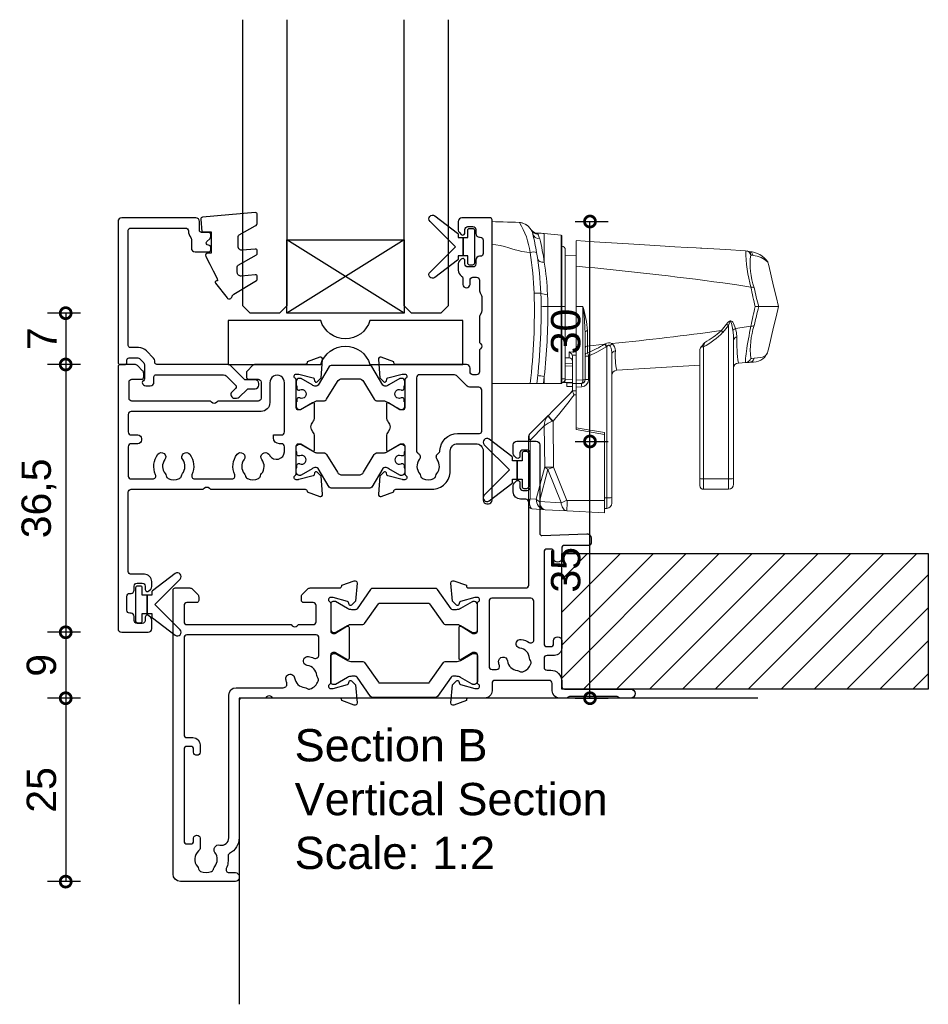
# Model space of a CAD drawing. Header units: millimetres. Extents: x 80 to 17288, y -2623 to 7492.
# Tile 109 of 125: x 15735 to 15859, y 1886 to 2020. Entities that reach past the tile are written whole.
import ezdxf

# ---------------------------------------------------------------- set-up
doc = ezdxf.new("R2010")
doc.units = ezdxf.units.MM
for name, color, linetype in [('Extrusion', 2, 'Continuous'), ('Glass', 140, 'Continuous'), ('Gray', 8, 'Continuous'), ('Gussets', 1, 'Continuous'), ('polyamide', 6, 'Continuous')]:
    doc.layers.add(name, color=color, linetype=linetype)
doc.layers.add('UNO-Dark Grey', color=7, linetype='Continuous', lineweight=13, true_color=0x44474e)
doc.styles.add('UNO Text', font='arial.ttf')
doc.dimstyles.new('UNO', dxfattribs={"dimtxt": 2, "dimasz": 1.5, "dimexe": 1.25, "dimexo": 0.625, "dimtad": 1, "dimdec": 1, "dimzin": 9, "dimtxsty": 'UNO Text', "dimblk": 'DOTSMALL', "dimcen": 2.5, "dimadec": 0, "dimazin": 0, "dimtfac": 1, "dimtdec": 1, "dimtmove": 0, "dimatfit": 3, "dimfxl": 1, "dimfxlon": 1, "dimarcsym": 0})

# ---------------------------------------------------------------- blocks, each defined once
blk = doc.blocks.new('_DotSmall')
at = {"color": 0, "linetype": 'ByBlock', "const_width": 0.5}
blk.add_lwpolyline([(-0.0625, 0, 1), (0.0625, 0, 1)], format="xyb", close=True, dxfattribs=at)
blk = doc.blocks.new('*D319')
at = {"color": 0, "lineweight": -2, "transparency": 16777216}
for p, q in [((15743.21, 1936.32), (15738.71, 1936.32)), ((15741.21, 1936.32), (15741.21, 1927.33)), ((15743.21, 1927.33), (15738.71, 1927.33))]:
    blk.add_line(p, q, dxfattribs=at)
at = {"layer": 'Defpoints', "color": 0, "transparency": 16777216}
for p in [(15751.85, 1936.32), (15741.21, 1927.33), (15800.64, 1927.33)]:
    blk.add_point(p, dxfattribs=at)
at = {"color": 0, "lineweight": -2, "transparency": 16777216, "xscale": 3, "yscale": 3, "zscale": 3}
for p, rotation in [((15741.21, 1936.32), 90), ((15741.21, 1927.33), 270)]:
    blk.add_blockref('_DotSmall', p, dxfattribs=dict(at, rotation=rotation))
at = {"color": 0, "transparency": 16777216, "insert": (15737.92, 1931.82), "char_height": 4, "attachment_point": 5, "rotation": 90, "style": 'UNO Text'}
blk.add_mtext('9', dxfattribs=at)
blk = doc.blocks.new('*D320')
at = {"color": 0, "lineweight": -2, "transparency": 16777216}
for p, q in [((15743.21, 1927.33), (15738.71, 1927.33)), ((15741.21, 1927.33), (15741.21, 1902.33)), ((15743.21, 1902.33), (15738.71, 1902.33))]:
    blk.add_line(p, q, dxfattribs=at)
at = {"layer": 'Defpoints', "color": 0, "transparency": 16777216}
for p in [(15800.64, 1927.33), (15741.21, 1902.33), (15760.02, 1902.33)]:
    blk.add_point(p, dxfattribs=at)
at = {"color": 0, "lineweight": -2, "transparency": 16777216, "xscale": 3, "yscale": 3, "zscale": 3}
for p, rotation in [((15741.21, 1927.33), 90), ((15741.21, 1902.33), 270)]:
    blk.add_blockref('_DotSmall', p, dxfattribs=dict(at, rotation=rotation))
at = {"color": 0, "transparency": 16777216, "insert": (15737.92, 1914.83), "char_height": 4, "attachment_point": 5, "rotation": 90, "style": 'UNO Text'}
blk.add_mtext('25', dxfattribs=at)
blk = doc.blocks.new('*D322')
at = {"color": 0, "lineweight": -2, "transparency": 16777216}
for p, q in [((15810.71, 1962.33), (15815.21, 1962.33)), ((15812.71, 1927.33), (15812.71, 1962.33)), ((15810.71, 1927.33), (15815.21, 1927.33))]:
    blk.add_line(p, q, dxfattribs=at)
at = {"layer": 'Defpoints', "color": 0, "transparency": 16777216}
for p in [(15791.1, 1962.33), (15812.71, 1962.33), (15801.06, 1927.33)]:
    blk.add_point(p, dxfattribs=at)
at = {"color": 0, "lineweight": -2, "transparency": 16777216, "xscale": 3, "yscale": 3, "zscale": 3}
for p, rotation in [((15812.71, 1962.33), 90), ((15812.71, 1927.33), 270)]:
    blk.add_blockref('_DotSmall', p, dxfattribs=dict(at, rotation=rotation))
at = {"color": 0, "transparency": 16777216, "insert": (15809.42, 1944.83), "char_height": 4, "attachment_point": 5, "rotation": 90, "style": 'UNO Text'}
blk.add_mtext('35', dxfattribs=at)
blk = doc.blocks.new('*D323')
at = {"color": 0, "lineweight": -2, "transparency": 16777216}
for p, q in [((15743.21, 1979.82), (15738.71, 1979.82)), ((15741.21, 1979.82), (15741.21, 1972.82)), ((15743.21, 1972.82), (15738.71, 1972.82))]:
    blk.add_line(p, q, dxfattribs=at)
at = {"layer": 'Defpoints', "color": 0, "transparency": 16777216}
for p in [(15769.35, 1979.82), (15741.21, 1972.82), (15758.35, 1972.82)]:
    blk.add_point(p, dxfattribs=at)
at = {"color": 0, "lineweight": -2, "transparency": 16777216, "xscale": 3, "yscale": 3, "zscale": 3}
for p, rotation in [((15741.21, 1979.82), 90), ((15741.21, 1972.82), 270)]:
    blk.add_blockref('_DotSmall', p, dxfattribs=dict(at, rotation=rotation))
at = {"color": 0, "transparency": 16777216, "insert": (15737.96, 1976.32), "char_height": 4, "attachment_point": 5, "rotation": 90, "style": 'UNO Text'}
blk.add_mtext('7', dxfattribs=at)
blk = doc.blocks.new('*D324')
at = {"color": 0, "lineweight": -2, "transparency": 16777216}
for p, q in [((15743.21, 1972.82), (15738.71, 1972.82)), ((15741.21, 1972.82), (15741.21, 1936.32)), ((15743.21, 1936.32), (15738.71, 1936.32))]:
    blk.add_line(p, q, dxfattribs=at)
at = {"layer": 'Defpoints', "color": 0, "transparency": 16777216}
for p in [(15758.35, 1972.82), (15741.21, 1936.32), (15751.85, 1936.32)]:
    blk.add_point(p, dxfattribs=at)
at = {"color": 0, "lineweight": -2, "transparency": 16777216, "xscale": 3, "yscale": 3, "zscale": 3}
for p, rotation in [((15741.21, 1972.82), 90), ((15741.21, 1936.32), 270)]:
    blk.add_blockref('_DotSmall', p, dxfattribs=dict(at, rotation=rotation))
at = {"color": 0, "transparency": 16777216, "insert": (15737.56, 1954.57), "char_height": 4, "attachment_point": 5, "rotation": 90, "style": 'UNO Text'}
blk.add_mtext('36,5', dxfattribs=at)
blk = doc.blocks.new('*D325')
at = {"color": 0, "lineweight": -2, "transparency": 16777216}
for p, q in [((15810.71, 1992.31), (15815.21, 1992.31)), ((15812.71, 1962.33), (15812.71, 1992.31)), ((15810.71, 1962.33), (15815.21, 1962.33))]:
    blk.add_line(p, q, dxfattribs=at)
at = {"layer": 'Defpoints', "color": 0, "transparency": 16777216}
for p in [(15783.85, 1992.31), (15812.71, 1992.31), (15791.1, 1962.33)]:
    blk.add_point(p, dxfattribs=at)
at = {"color": 0, "lineweight": -2, "transparency": 16777216, "xscale": 3, "yscale": 3, "zscale": 3}
for p, rotation in [((15812.71, 1992.31), 90), ((15812.71, 1962.33), 270)]:
    blk.add_blockref('_DotSmall', p, dxfattribs=dict(at, rotation=rotation))
at = {"color": 0, "transparency": 16777216, "insert": (15809.42, 1977.32), "char_height": 4, "attachment_point": 5, "rotation": 90, "style": 'UNO Text'}
blk.add_mtext('30', dxfattribs=at)
blk = doc.blocks.new('A200')
at = {"linetype": 'Continuous'}
for p, q in [((0.01, 36.58), (0.01, 39.7)), ((5.37, 38.56), (5.36, 38.58)), ((5.37, 38.56), (5.36, 38.57)), ((5.39, 38.52), (5.37, 38.56)), ((5.43, 38.45), (5.39, 38.52)), ((5.39, 38.52), (5.48, 38.34)), ((5.57, 38.04), (5.48, 38.34)), ((6.28, 38.1), (6.21, 38.1)), ((6.21, 38.1), (6.24, 38.05)), ((6.24, 38.05), (6.28, 38)), ((6.28, 38), (6.28, 38.1)), ((9.43, 37.86), (7.15, 38.06)), ((7.15, 38.06), (7.15, 34.15)), ((9.43, 28.1), (9.43, 37.86)), ((9.56, 37.71), (9.56, 28.1)), ((0.01, 36.58), (0.01, 17.6)), ((11.51, 37.09), (11.51, 33.62)), ((10.01, 35.86), (10.01, 28.11)), ((11.51, 35.1), (10.01, 35.07)), ((28.62, 36.07), (28.61, 36.07)), ((34.82, 35.68), (34.75, 35.7)), ((35.36, 35.13), (35.3, 35.15)), ((11.51, 33.62), (11.51, 28.1)), ((0.01, 29.67), (0, 29.67)), ((9.43, 28.1), (7.62, 28.1)), ((9.43, 17.6), (9.43, 28.1)), ((9.43, 28.1), (9.56, 28.1)), ((9.56, 28.1), (9.56, 17.6)), ((10.01, 28.11), (10.01, 18.24)), ((12.41, 28.1), (11.51, 28.1)), ((11.51, 18.09), (11.51, 28.1)), ((12.41, 18.14), (12.41, 28.1)), ((36.38, 28.1), (36.38, 28.1)), ((32.26, 4.62), (32.26, 25.54)), ((12.71, 24.64), (12.71, 18.14)), ((33.23, 25.12), (35.33, 25.45)), ((13.05, 22.73), (15.37, 22.96)), ((15.37, 22.96), (15.45, 23.01)), ((32.96, 23.59), (32.96, 4.66)), ((10.52, 21.93), (11.51, 21.91)), ((10.52, 21.12), (10.52, 21.93)), ((15.67, 22.67), (15.59, 22.61)), ((15.67, 2.02), (15.67, 22.67)), ((16.36, 21.61), (16.36, 2.06)), ((28.36, 4.65), (28.36, 22.12)), ((28.86, 22.6), (28.86, 4.62)), ((37.59, 21.84), (37.59, 21.85)), ((10.01, 21.13), (10.52, 21.12)), ((10.01, 20.4), (11.01, 20.36)), ((11.01, 21.25), (11.01, 17.6)), ((13.2, 21.35), (13.2, 18.16)), ((34.63, 20.47), (33.62, 20.41)), ((35.09, 20.5), (34.63, 20.47)), ((35.31, 20.52), (35.09, 20.5)), ((11.01, 19.98), (10.01, 20.01)), ((28.36, 20.1), (17.02, 19.43)), ((5.23, 17.6), (0.01, 17.6)), ((6.11, 17.6), (5.23, 17.6)), ((7.04, 17.6), (6.11, 17.6)), ((7.15, 18.59), (7.04, 17.6)), ((7.15, 17.6), (7.04, 17.6)), ((7.15, 18.59), (7.15, 17.6)), ((9.43, 17.6), (7.15, 17.6)), ((9.56, 17.6), (9.43, 17.6)), ((10.01, 18.24), (9.56, 18.24)), ((9.56, 17.74), (9.57, 17.74)), ((11.01, 17.77), (9.57, 17.74)), ((10.01, 18.24), (10.01, 18.14)), ((10.01, 18.14), (11.01, 18.16)), ((10.21, 17.72), (10.21, 17.75)), ((10.21, 17.72), (10.21, 17.22)), ((11.01, 17.71), (10.21, 17.72)), ((11.01, 17.01), (11.01, 17.6)), ((11.01, 17.6), (11.51, 17.6)), ((11.51, 18.09), (12.41, 18.14)), ((11.51, 17.6), (11.51, 18.09)), ((12.24, 17.64), (11.51, 17.6)), ((11.51, 17.13), (11.51, 17.6)), ((12.41, 18.14), (12.71, 18.14)), ((12.71, 18.75), (12.71, 18.75)), ((10.21, 17.22), (11.01, 17.21)), ((11.01, 16.6), (11.01, 17.01)), ((11.01, 16.6), (11.01, 16.6)), ((11.01, 16.6), (11.51, 16.6)), ((12.26, 17.16), (11.51, 17.13)), ((11.51, 17.13), (11.51, 16.07)), ((11.51, 16.6), (11.51, 16.07)), ((11.51, 16.07), (11.2, 16.07)), ((11.51, 11.33), (11.51, 16.07)), ((5.16, 10.75), (7.67, 13.26)), ((7.67, 13.26), (7.7, 13.28)), ((8.35, 12.51), (8.29, 12.48)), ((8.35, 12.51), (8.41, 6.21)), ((7.14, 11.84), (5.21, 9.91)), ((7.2, 6.25), (7.14, 11.84)), ((11.51, 11.6), (15.36, 10.92)), ((11.51, 11.33), (15.36, 10.65)), ((15.36, 10.92), (15.36, 10.65)), ((5.01, 10.27), (5.01, 10.39)), ((5.01, 1.44), (5.01, 10.27)), ((5.21, 9.91), (5.21, 1.9)), ((15.36, 1.67), (15.36, 10.65)), ((6.05, 1.86), (7.2, 6.25)), ((7.64, 5.91), (6.49, 1.52)), ((9.46, 1.39), (7.64, 5.91)), ((8.41, 6.21), (10.24, 1.69)), ((28.36, 3.7), (28.36, 4.65)), ((28.86, 4.62), (32.26, 4.62)), ((28.86, 4.62), (28.86, 3.2)), ((32.26, 3.2), (32.26, 4.62)), ((32.96, 4.66), (32.96, 3.9)), ((32.26, 3.2), (28.86, 3.2)), ((5.01, 1.02), (5.01, 1.44)), ((5.21, 1.9), (6.05, 1.86)), ((6.49, 1.52), (9.43, 1.37)), ((15.36, 1.67), (10.24, 1.69)), ((15.67, 2.02), (15.36, 2.02)), ((15.36, 0), (15.36, 1.67)), ((16.36, 2.06), (16.36, 1.3)), ((7.27, 0.42), (5.49, 0.52)), ((10.21, 0.27), (7.27, 0.42)), ((15.36, 0), (10.21, 0.27)), ((15.66, 0.6), (15.36, 0.6))]:
    blk.add_line(p, q, dxfattribs=at)
at = {"linetype": 'Continuous', "flags": 128}
for points in [[(0.01, 39.7), (0.5, 39.68), (1.04, 39.66), (1.56, 39.65), (2.11, 39.63), (2.63, 39.61), (3.2, 39.59), (3.7, 39.57)], [(3.76, 39.55), (3.76, 39.55), (3.7, 39.57)], [(5.21, 35.48), (4.78, 35.51), (4.43, 35.56), (4.06, 35.63), (3.63, 35.73), (3.16, 35.86), (2.72, 35.99), (2.31, 36.12), (1.74, 36.28), (1.13, 36.43), (0.55, 36.53), (0.01, 36.58)], [(26.65, 36.17), (24.97, 36.27), (22.93, 36.39), (20.81, 36.52), (18.61, 36.66), (16.33, 36.8), (13.96, 36.95), (11.51, 37.1)], [(28.64, 36.06), (28.43, 36.08), (27.84, 36.11), (26.63, 36.18)], [(28.62, 36.07), (28.63, 36.07), (28.64, 36.06)], [(34.61, 35.72), (31.9, 35.88), (28.62, 36.07)], [(35.1, 35.61), (34.91, 35.66), (34.82, 35.68)], [(35.64, 35.06), (35.5, 35.1), (35.36, 35.13)], [(7.15, 34.15), (6.98, 34.16), (6.82, 34.18), (6.67, 34.21), (6.53, 34.27), (6.42, 34.34), (6.34, 34.42), (6.28, 34.51), (6.25, 34.61)], [(39.09, 28.1), (38.75, 29.5), (38.42, 30.9), (38.08, 32.29), (37.75, 33.69), (37.63, 34.17)], [(35.32, 30.74), (33.42, 31.05), (31.51, 31.33)], [(7.58, 29.78), (7.61, 28.95), (7.62, 28.1)], [(39.09, 28.1), (39.08, 28.1), (39.03, 28.1), (38.92, 28.1), (38.73, 28.1), (38.52, 28.1), (38.24, 28.1), (37.9, 28.1), (37.48, 28.1), (36.97, 28.1), (36.38, 28.1)], [(37.59, 21.85), (37.75, 22.5), (38.08, 23.9), (38.42, 25.3), (38.75, 26.7), (39.09, 28.1)], [(31.26, 24.82), (31.65, 25.24), (32, 25.7)], [(32.26, 25.54), (31.91, 25.05), (31.51, 24.59)], [(32, 25.7), (32.12, 25.87), (32.26, 26.02), (32.39, 26.13), (32.49, 26.17), (32.58, 26.17), (32.67, 26.14), (32.76, 26.07), (32.84, 25.98), (32.96, 25.79), (33.06, 25.58), (33.23, 25.12)], [(32.88, 24.88), (32.79, 25.4), (32.68, 25.83), (32.65, 25.92), (32.6, 26.01), (32.57, 26.03), (32.56, 26.04), (32.53, 26.04), (32.51, 26.04), (32.49, 26.03), (32.46, 26), (32.39, 25.88), (32.31, 25.68), (32.26, 25.54)], [(13.03, 24.81), (12.96, 24.8), (12.9, 24.78), (12.85, 24.76), (12.8, 24.74), (12.76, 24.72), (12.73, 24.69), (12.72, 24.67), (12.71, 24.64)], [(32.96, 23.59), (32.94, 24.23), (32.88, 24.88)], [(33.23, 25.12), (33.37, 24.53), (33.42, 23.95)], [(34.63, 20.47), (34.63, 20.47), (34.6, 20.49), (34.58, 20.56), (34.58, 20.68), (34.58, 20.86), (34.6, 21.07), (34.62, 21.34), (34.66, 21.66), (34.71, 22.03), (34.77, 22.4), (34.83, 22.81), (34.91, 23.25), (34.99, 23.73), (35.07, 24.14), (35.15, 24.56), (35.24, 25), (35.33, 25.45)], [(16.13, 22.71), (16.04, 22.81), (15.98, 22.84), (15.92, 22.84), (15.85, 22.82), (15.8, 22.8), (15.69, 22.68), (15.67, 22.67)], [(28.55, 22.61), (28.71, 22.82), (28.88, 23.03), (29.02, 23.2), (29.03, 23.2)], [(29.03, 23.2), (28.96, 22.96), (28.86, 22.6)], [(11.51, 21.47), (11.26, 21.47), (11.01, 21.48), (10.97, 21.48)], [(10.97, 21.48), (11.01, 21.28), (11.01, 21.25)], [(13.05, 22.73), (13.06, 21.97), (13.06, 21.81)], [(15.59, 22.61), (14.42, 21.94), (13.2, 21.35)], [(35.77, 21.07), (36.23, 21.11), (36.59, 21.17), (36.89, 21.23), (37.11, 21.32), (37.29, 21.41), (37.41, 21.51), (37.5, 21.63), (37.56, 21.75), (37.59, 21.84)], [(35.31, 21.04), (35.44, 21.05), (35.77, 21.07)], [(12.24, 17.64), (12.28, 17.65), (12.31, 17.68), (12.34, 17.73), (12.37, 17.79), (12.39, 17.86), (12.4, 17.95), (12.41, 18.04), (12.41, 18.14)], [(7.7, 13.28), (8.32, 13.9), (8.93, 14.52), (9.55, 15.14), (10.04, 15.62), (10.52, 16.11), (11.01, 16.6)], [(6.49, 1.52), (6.53, 1.32), (6.58, 1.13), (6.65, 0.96), (6.73, 0.81), (6.82, 0.68), (6.92, 0.57), (7.03, 0.5), (7.15, 0.45), (7.27, 0.42)], [(9.43, 1.37), (9.44, 1.37), (9.45, 1.37), (9.45, 1.37), (9.46, 1.37), (9.46, 1.37), (9.46, 1.38), (9.47, 1.38), (9.46, 1.39), (9.46, 1.39)], [(9.43, 1.37), (9.47, 1.17), (9.52, 0.98), (9.58, 0.81), (9.66, 0.66), (9.76, 0.53), (9.86, 0.42), (9.97, 0.34), (10.09, 0.29), (10.21, 0.27)], [(5.14, 1.17), (5.17, 1.03), (5.21, 0.9), (5.25, 0.79), (5.29, 0.7), (5.34, 0.62), (5.38, 0.57), (5.43, 0.53), (5.49, 0.52)]]:
    blk.add_lwpolyline(points, dxfattribs=at)
at = {"linetype": 'Continuous'}
for centre, radius, start, end in [((3.63, 37.57), 2, 38.4876, 88), ((3.62, 37.52), 2.03, 23.6136, 86.1887), ((-4.96, 34.14), 10.26, 7.5247, 31.808), ((6.21, 39.09), 0.99, 211.0642, 270.4468), ((6.24, 39.04), 0.993, 209.5189, 270.3998), ((6.26, 38.98), 0.985, 208.2785, 270.8326), ((-33.31, 28.65), 40, 9.8044, 13.5799), ((6.48, 38.29), 0.939, 195.3065, 272.5366), ((6.28, 28.1), 10, 85, 90), ((3.87, 36.71), 2.72, 13.5712, 28.1272), ((9.41, 37.71), 0.15, 0, 85), ((-29.7, 28.6), 37.27, 8.5691, 13.5803), ((9.51, 35.86), 0.5, 0, 84.2608), ((5.63, 34.19), 1.36, 69.483, 107.9854), ((-35.45, 28.65), 41.23, 1.7686, 9.5346), ((-33.32, 28.65), 40.01, 1.8208, 9.8036), ((34.57, 34.98), 0.745, 13.3399, 87.1316), ((54.22, 35.97), 19.6, 180.726, 195.4556), ((34.64, 34.96), 0.746, 13.3581, 76.0284), ((34.89, 32.25), 3.36, 35.2778, 86.3955), ((34.91, 34.89), 0.746, 13.3949, 75.1324), ((44.94, 33.91), 9.72, 172.6755, 199.392), ((35.35, 31.74), 3.33, 46.6714, 85.0201), ((-26.43, 28.59), 34.03, 2.0099, 9.4104), ((-31.31, -429.29), 464.88, 82.2332, 84.7144), ((-77.82, 27.35), 83.62, 353.3072, 1.7674), ((6.19, 23.19), 6.74, 85.8853, 93.6436), ((-73.35, 27.38), 80.07, 352.9821, 1.8163), ((7.33, 31.22), 1.46, 242.9998, 279.8946), ((35.47, 30.16), 0.596, 59.458, 103.8877), ((138.84, 52.17), 105.71, 191.6928, 193.1617), ((99.35, 44.48), 65.06, 192.2452, 194.5818), ((9.93, -255.74), 283.85, 90.4661, 90.6504), ((-73.37, 27.38), 81, 353.7731, 0.5096), ((9.66, -80.24), 108.35, 89.8161, 90.0541), ((0.32, 24.12), 12.73, 3.1094, 18.2316), ((-14.89, 23.95), 27.61, 1.4225, 8.6426), ((137.99, 4.34), 104.81, 166.9005, 168.3794), ((99.06, 11.87), 64.74, 165.4858, 167.8302), ((35.73, 303.18), 275.08, 270.0369, 270.1365), ((24.69, 13.63), 14.11, 57.5339, 58.7911), ((45.47, 22.25), 10.23, 161.3445, 186.7443), ((35.47, 26.03), 0.596, 256.187, 300.6688), ((325.86, 26.73), 312.84, 180.3518, 180.7326), ((-23.67, 425.71), 404.63, 275.6784, 277.8015), ((23.17, 32.97), 11.82, 298.7907, 314.8927), ((23.92, 32.58), 10.68, 298.5809, 313.4297), ((20.65, 13.15), 15.78, 46.4926, 47.7529), ((33.54, 24.26), 0.912, 109.8081, 136.8452), ((5.12, 40.6), 20.4, 292.9247, 300.1793), ((-19.86, 0.4), 41.84, 32.069, 32.6361), ((15.95, 22.35), 0.831, 59.7794, 126.8709), ((-18.92, 0.69), 40.99, 32.4309, 33.0061), ((17.17, 22.28), 1.12, 135.4073, 157.2146), ((15.6, 22.08), 1.25, 359.5564, 51.8768), ((33.43, 23.46), 0.483, 90.7048, 164.5768), ((51.02, 23.16), 17.61, 177.4546, 188.9913), ((10.13, 21.1), 0.92, 24.461, 64.6649), ((13.07, 22.37), 0.361, 92.8169, 167.8761), ((13.1, 21.42), 0.393, 95.8391, 172.0963), ((-45.05, 3.58), 60.9, 16.9631, 17.4164), ((14.22, 21.74), 2.15, 356.5236, 26.9349), ((16.9, 21.53), 0.544, 95.5283, 171.6717), ((26.92, 21.4), 10.09, 176.1913, 191.2813), ((29.22, 22.07), 0.862, 141.402, 176.4651), ((28.85, 30.34), 7.73, 267.7829, 270.1052), ((35.57, 22.73), 2.22, 264.1001, 335.6973), ((10.51, 20.62), 0.5, 0, 89), ((13.08, 19), 2.36, 87.0556, 99.0377), ((33.66, 19.71), 0.7, 93.3949, 179.9998), ((34.58, 21.22), 0.747, 273.4736, 346.6179), ((35.04, 21.25), 0.748, 273.4504, 346.5649), ((17.06, 18.73), 0.7, 93.3951, 179.9996), ((9.46, 41.79), 23.31, 262.0573, 264.3028), ((9.51, 18.24), 0.5, 275.7392, 0), ((9.59, 18.17), 0.427, 267.9669, 356.5597), ((12.21, 18.14), 0.5, 273, 0), ((20.15, 17.69), 7.91, 180.3969, 183.828), ((12.2, 18.16), 1, 273.0003, 359.9997), ((13.08, 15.81), 2.36, 87.0557, 99.0377), ((10.01, 17.01), 1, 315, 0), ((13.3, 17.1), 2.34, 192.355, 206.2402), ((-25.64, 42.65), 45.43, 318.435, 324.187), ((9.15, 11.89), 2.01, 137.0925, 181.652), ((9.2, 9.52), 3.1, 107.1853, 131.7697), ((9.66, 14.2), 2.2, 205.2634, 231.2427), ((10.3, 14.81), 3.02, 210.4467, 229.8115), ((5.51, 10.39), 0.5, 135, 180), ((5.58, 10.47), 0.502, 146.4312, 179.4779), ((5.39, 10.26), 0.379, 146.5423, 179.7001), ((5.53, 10.33), 0.518, 186.6075, 232.927), ((6.01, 10.41), 0.94, 176.1001, 211.8611), ((8.2, 18.49), 12.28, 265.3239, 271.018), ((8.41, 7.38), 1.65, 222.9235, 242.2532), ((-1.25, 30.26), 25.92, 290.0598, 291.9025), ((28.74, 7.03), 2.41, 261.0445, 272.9636), ((32.44, 7.99), 3.38, 267.0364, 278.9553), ((28.86, 3.7), 0.5, 180, 270), ((32.26, 3.9), 0.7, 270, 0), ((5.79, 1.37), 0.777, 137.388, 175.0818), ((5.37, 1.45), 0.358, 181.3642, 230.8297), ((6.61, 1.4), 1.49, 160.2319, 188.7454), ((7.26, 2.98), 1.65, 222.9242, 242.2528), ((7.44, 1.8), 1.39, 177.7882, 263.0227), ((0.58, 25.73), 25.91, 290.0595, 291.9026), ((-0.57, 1.22), 10.83, 354.9553, 2.4948), ((-28.96, 1.69), 44.63, 358.5958, 0.4208), ((15.84, 5.32), 3.3, 267.0557, 279.0375), ((5.51, 1.02), 0.5, 180, 267), ((15.66, 1.3), 0.7, 270, 0)]:
    blk.add_arc(centre, radius, start, end, dxfattribs=at)
blk = doc.blocks.new('BACKSEAL1.5')
at = {"layer": 'Gussets'}
for points in [[(-0.35, -2.9), (0.3, -2.9), (0.3, -1.65), (0.3, -0.4), (-0.35, -0.4), (-0.35, -0.02, 0.233448), (-0.45, 0.18), (-3.55, 2.55, 0.936585), (-4.2, 1.8), (-0.75, -1.65), (-4.2, -5.1, 0.936585), (-3.55, -5.85), (-0.45, -3.48, 0.233448), (-0.35, -3.28)], [(1.6, 0.85), (1.2, 0.85, 0.414214), (0.95, 0.6), (0.95, -0.4), (0.3, -0.4), (0.3, -1.65), (0.3, -2.9), (0.95, -2.9), (0.95, -3.9, 0.414214), (1.2, -4.15), (1.6, -4.15, 0.414214), (1.85, -3.9), (1.85, -1.65), (1.85, 0.6, 0.414214)]]:
    blk.add_lwpolyline(points, format="xyb", close=True, dxfattribs=at)
blk = doc.blocks.new('421201')
at = {"layer": 'Extrusion'}
for points in [[(50.8, 25.2, -0.416486), (51.8, 24.21), (51.8, 17.5, 0.414214), (52.3, 17), (52.5, 17, 0.414214), (53, 17.5), (53, 55.7, 0.414214), (52.7, 56), (48.9, 56, 0.414214), (48.4, 55.5), (48.4, 54.33, 0.198912), (48.55, 53.98), (48.79, 53.74, 0.198912), (49, 53.65), (49, 53.65, 0.414214), (49.3, 53.95), (49.3, 54.4, -0.414214), (49.7, 54.8), (50.4, 54.8, -0.414214), (50.8, 54.4), (50.8, 53.85, 0.414214), (51.3, 53.35), (51.4, 53.35, -0.414214), (51.8, 52.95), (51.8, 51.15, -0.414214), (51.4, 50.75), (51.3, 50.75, 0.406014), (50.8, 50.23), (50.8, 49.7, -0.414214), (50.4, 49.3), (49.7, 49.3, -0.414214), (49.3, 49.7), (49.3, 50.15, 0.414214), (49, 50.45), (49, 50.45, 0.198912), (48.79, 50.36), (48.55, 50.12, 0.198912), (48.4, 49.77), (48.4, 48.88, 0.255925), (48.86, 48.04, -0.255925), (49, 47.79), (49, 46.9, 0.904974), (50, 46.9), (50, 47.5, -0.414214), (50.4, 47.9), (50.9, 47.9, -0.414214), (51.3, 47.5), (51.3, 46.03, 0.132602), (51.37, 45.78), (51.53, 45.49, -0.115079), (51.6, 45.27), (51.6, 43.29, -0.131652), (51.55, 43.09), (51.37, 42.78, 0.131605), (51.3, 42.53), (51.3, 39), (51.45, 38.85, -0.414214), (51.45, 38.15), (51.3, 38), (51.3, 35, -0.414214), (50.9, 34.6), (50.4, 34.6, -0.414214), (50, 35), (50, 35.5, 0.414213), (49.5, 36), (39.9, 36, -0.359521), (39.61, 36.24), (39.6, 36.36), (37.9, 36.98, 0.548619), (37.5, 36.67), (37.72, 34.2), (38.26, 33.66, 0.57735), (38.59, 33.75), (38.67, 34.03, -0.267949), (38.81, 34.17), (40.76, 34.69, -0.065543), (40.84, 34.7), (41.1, 34.7, -0.767327), (41.25, 34.14, 0.267949), (41.1, 33.88), (41.1, 30.1, -0.414214), (40.8, 29.8), (40.58, 29.8, -0.137872), (40.43, 29.84), (38.9, 30.77, 0.585524), (38.6, 30.6), (38.6, 28.82, 0.182749), (38.85, 28.16, -0.378127), (38.85, 26.84, 0.182749), (38.6, 26.18), (38.6, 24.4, 0.585524), (38.9, 24.23), (40.43, 25.16, -0.137872), (40.58, 25.2), (40.8, 25.2, -0.414214), (41.1, 24.9), (41.1, 21.12, 0.267949), (41.25, 20.86, -0.767323), (41.1, 20.3), (40.84, 20.3, -0.065543), (40.76, 20.31), (38.81, 20.83, -0.267943), (38.67, 20.97), (38.59, 21.25, 0.57735), (38.26, 21.34), (37.72, 20.8), (37.5, 18.33, 0.548619), (37.9, 18.02), (39.6, 18.64), (39.6, 18.7, -0.414211), (39.9, 19), (44.8, 19, 0.414214), (47.3, 21.5), (47.3, 24.2, -0.414214), (48.3, 25.2)], [(3.78, 2.1), (3.6, 2.1, -0.414213), (3.2, 2.5), (3.2, 4.4, -0.414214), (3.6, 4.8), (3.78, 4.8, 0.397078), (4.2, 5.25), (4.2, 5.8, -0.414214), (4.6, 6.2), (5.3, 6.2, -0.414214), (5.7, 5.8), (5.7, 5.35, 0.414214), (6, 5.05, 0.198912), (6.21, 5.14), (6.45, 5.38, 0.198912), (6.6, 5.73), (6.6, 6.4, 0.414214), (5.6, 7.4), (3.8, 7.4, -0.414214), (3.4, 7.8), (3.4, 18.6, -0.414214), (3.8, 19), (13.6, 19), (13.75, 19.15, -0.414214), (14.46, 19.15), (14.6, 19), (27.5, 19, -0.359508), (27.79, 18.76), (27.8, 18.64), (29.5, 18.02, 0.548619), (29.9, 18.33), (29.68, 20.8), (29.14, 21.34, 0.57735), (28.81, 21.25), (28.73, 20.97, -0.267949), (28.59, 20.83), (26.64, 20.31, -0.065543), (26.56, 20.3), (26.3, 20.3, -0.767327), (26.15, 20.86, 0.267949), (26.3, 21.12), (26.3, 24.9, -0.414214), (26.6, 25.2), (26.91, 25.2), (28.5, 24.23, 0.579801), (28.8, 24.4), (28.8, 26.18, 0.182749), (28.55, 26.84, -0.378127), (28.55, 28.16, 0.182749), (28.8, 28.82), (28.8, 30.6, 0.57979), (28.5, 30.77), (26.9, 29.8), (26.6, 29.8, -0.414214), (26.3, 30.1), (26.3, 33.88, 0.267949), (26.15, 34.14, -0.767316), (26.3, 34.7), (26.56, 34.7, -0.065543), (26.64, 34.69), (28.59, 34.17, -0.267949), (28.73, 34.03), (28.81, 33.75, 0.57735), (29.14, 33.66), (29.68, 34.2), (29.9, 36.67, 0.548619), (29.5, 36.98), (27.8, 36.36), (27.8, 36.3, -0.414207), (27.5, 36), (20.71, 36, 0.198912), (20.35, 35.85), (19.65, 35.15, 0.198913), (19.5, 34.79), (19.5, 34.3, 0.414213), (19.8, 34), (21.1, 34, -0.414214), (21.5, 33.6), (21.5, 31.4, -0.414214), (21.1, 31), (15.6, 31), (15.45, 30.85, -0.414214), (14.75, 30.85), (14.6, 31), (3.9, 31, -0.414214), (3.5, 31.4), (3.5, 33.6, -0.414214), (3.9, 34), (5.2, 34, 0.414214), (5.5, 34.3), (5.5, 34.79, 0.198913), (5.35, 35.15), (4.65, 35.85, 0.198912), (4.29, 36), (2.3, 36, 0.414214), (2, 35.7), (2, 0, 0.414214), (2.5, -0.5), (6.1, -0.5, 0.414214), (6.6, 0), (6.6, 1.17, 0.198912), (6.45, 1.52), (6.21, 1.76, 0.198912), (6, 1.85, 0.414214), (5.7, 1.55), (5.7, 1.1, -0.414213), (5.3, 0.7), (4.6, 0.7, -0.414214), (4.2, 1.1), (4.2, 1.65, 0.397078)], [(24.7, 24.1), (24.7, 24.8, 0.414213), (24.3, 25.2), (24, 25.2, -0.414213), (23.2, 26), (23.2, 26.4), (24.3, 26.4, 0.414214), (24.7, 26.8), (24.7, 33.5, 1.045901), (22.7, 33.5), (22.7, 30.8, -0.414214), (21.5, 29.6), (3.8, 29.6, 0.414214), (3.4, 29.2), (3.4, 26.8, 0.414214), (3.8, 26.4), (4.7, 26.4, -0.414214), (5.2, 25.9), (5.2, 25.7, -0.414214), (4.7, 25.2), (3.8, 25.2, 0.414214), (3.4, 24.8), (3.4, 20.8, 0.414214), (3.8, 20.4), (6.75, 20.4, 0.546165), (7.12, 20.97, -0.277164), (7.43, 23.76, -1), (8.38, 23.03, 0.347544), (8.42, 21.13, -0.12305), (8.56, 20.83, 0.239134), (8.84, 20.47, 0.221126), (10.36, 20.47, 0.239134), (10.64, 20.82, -0.12305), (10.78, 21.13, 0.347914), (10.82, 23.03, -1), (11.77, 23.76, -0.277326), (12.08, 20.97, 0.546198), (12.45, 20.4), (17.55, 20.4, 0.546165), (17.91, 20.97, -0.277164), (18.23, 23.76, -1), (19.18, 23.03, 0.347544), (19.21, 21.13, -0.12305), (19.36, 20.83, 0.239134), (19.64, 20.47, 0.221126), (21.16, 20.47, 0.239134), (21.43, 20.82, -0.12305), (21.58, 21.13, 0.347914), (21.61, 23.03, -1), (22.57, 23.76, -0.037096), (22.7, 23.57, 0.71749)], [(47.87, 34.6), (43.1, 34.6, 0.414214), (42.7, 34.2), (42.7, 24.27, 0.270376), (42.9, 23.92, -0.45529), (43.08, 23.03, 0.347914), (43.12, 21.13, -0.12305), (43.26, 20.83, 0.239134), (43.54, 20.47, 0.221126), (45.06, 20.47, 0.239134), (45.34, 20.83, -0.12305), (45.48, 21.13, 0.347914), (45.52, 23.03, -0.456671), (45.7, 23.92, 0.264964), (45.9, 24.26, -0.407067), (48.3, 26.6), (51.3, 26.6, 0.414214), (51.6, 26.9), (51.6, 32.5, 0.414214), (51.2, 32.9), (49.94, 32.9, -0.198911), (49.59, 33.05), (48.15, 34.48, 0.198912)]]:
    blk.add_lwpolyline(points, format="xyb", close=True, dxfattribs=at)
at = {"layer": 'polyamide'}
for points in [[(26.8, 32.53, -1.569905), (26.8, 31.44, 0.109556), (26.71, 31.46), (26.6, 31.46, 0.414214), (26.4, 31.26), (26.4, 30.89), (26.3, 30.89), (26.3, 30.26, 0.414214), (26.7, 29.86, 0.182748), (26.97, 29.89), (28.77, 30.93, -0.131214), (29.17, 31.04), (30.02, 31.04, 0.261185), (30.45, 31.28), (31.91, 33.68, -0.261646), (32.59, 34.06), (33.7, 34.06), (34.81, 34.06, -0.261646), (35.49, 33.68), (36.95, 31.28, 0.261185), (37.38, 31.04), (38.23, 31.04, -0.131214), (38.63, 30.93), (40.43, 29.89, 0.182748), (40.7, 29.86, 0.414214), (41.1, 30.26), (41.1, 30.89), (41, 30.89), (41, 31.26, 0.414214), (40.8, 31.46), (40.69, 31.46, 0.109556), (40.6, 31.44, -1.569905), (40.6, 32.53, 0.109544), (40.69, 32.51), (40.8, 32.51, 0.414214), (41, 32.71), (41, 33.09), (41.1, 33.09), (41.1, 33.71, 0.414225), (40.7, 34.11), (40.53, 34.11, 0.131652), (40.43, 34.08), (38.94, 33.22, -0.120828), (38.4, 33.04), (38.39, 33.04, -0.261646), (38.13, 33.18), (36.59, 35.72, 0.261646), (36.33, 35.86), (33.7, 35.86), (31.07, 35.86, 0.261646), (30.81, 35.72), (29.27, 33.18, -0.261646), (29.01, 33.04), (29, 33.04, -0.120828), (28.46, 33.22), (26.97, 34.08, 0.131652), (26.87, 34.11), (26.7, 34.11, 0.414225), (26.3, 33.71), (26.3, 33.09), (26.4, 33.09), (26.4, 32.71, 0.414214), (26.6, 32.51), (26.71, 32.51, 0.109544)], [(26.8, 22.47, 1.569905), (26.8, 23.56, -0.109556), (26.71, 23.54), (26.6, 23.54, -0.414214), (26.4, 23.74), (26.4, 24.11), (26.3, 24.11), (26.3, 24.74, -0.414214), (26.7, 25.14, -0.182748), (26.97, 25.11), (28.77, 24.07, 0.131214), (29.17, 23.96), (30.02, 23.96, -0.261185), (30.45, 23.72), (31.91, 21.32, 0.261646), (32.59, 20.94), (33.7, 20.94), (34.81, 20.94, 0.261646), (35.49, 21.32), (36.95, 23.72, -0.261185), (37.38, 23.96), (38.23, 23.96, 0.131214), (38.63, 24.07), (40.43, 25.11, -0.182748), (40.7, 25.14, -0.414214), (41.1, 24.74), (41.1, 24.11), (41, 24.11), (41, 23.74, -0.414214), (40.8, 23.54), (40.69, 23.54, -0.109556), (40.6, 23.56, 1.569905), (40.6, 22.47, -0.109544), (40.69, 22.49), (40.8, 22.49, -0.414214), (41, 22.29), (41, 21.91), (41.1, 21.91), (41.1, 21.29, -0.414225), (40.7, 20.89), (40.53, 20.89, -0.131652), (40.43, 20.92), (38.94, 21.78, 0.120828), (38.4, 21.96), (38.39, 21.96, 0.261646), (38.13, 21.82), (36.59, 19.28, -0.261646), (36.33, 19.14), (33.7, 19.14), (31.07, 19.14, -0.261646), (30.81, 19.28), (29.27, 21.82, 0.261646), (29.01, 21.96), (29, 21.96, 0.120828), (28.46, 21.78), (26.97, 20.92, -0.131652), (26.87, 20.89), (26.7, 20.89, -0.414225), (26.3, 21.29), (26.3, 21.91), (26.4, 21.91), (26.4, 22.29, -0.414214), (26.6, 22.49), (26.71, 22.49, -0.109544)]]:
    blk.add_lwpolyline(points, format="xyb", close=True, dxfattribs=at)
blk = doc.blocks.new('*U221')
at = {"layer": 'Glass'}
for p, q in [((-8, 0), (8, 10)), ((-8, 10), (8, 0))]:
    blk.add_line(p, q, dxfattribs=at)
for points in [[(-14, 40), (-14, 1), (-13, 0), (-9, 0), (-8, 1), (-8, 40)], [(8, 40), (8, 1), (9, 0), (13, 0), (14, 1), (14, 40)]]:
    blk.add_lwpolyline(points, dxfattribs=at)
blk.add_lwpolyline([(-8, 0), (8, 0), (8, 10), (-8, 10)], close=True, dxfattribs=at)
blk = doc.blocks.new('Glass Block')
at = {"ltscale": 0.5}
blk.add_lwpolyline([(-12.65, 0, 0.745356), (-19.35, 0), (-32, 0), (-32, 6), (-19.35, 6, 0.745356), (-12.65, 6), (0, 6), (0, 0)], format="xyb", close=True, dxfattribs=at)
blk = doc.blocks.new('521000')
at = {"layer": 'Extrusion'}
for points in [[(51, 28.8), (51.5, 28.8, -0.414214), (53, 27.3), (53, 26.6, 0.414214), (53.4, 26.2), (62.41, 26.2, -0.986364), (62.41, 25), (61, 25, -0.198912), (60.79, 25.09), (60.77, 25.11, 0.198912), (60.55, 25.2), (54.07, 25.2, 0.198912), (53.86, 25.11), (53.84, 25.09, -0.198962), (53.63, 25), (52.7, 25, -0.41415), (51.7, 26), (51.7, 27, 0.414214), (51.3, 27.4), (43.9, 27.4, 0.414214), (43.5, 27), (43.5, 26, -0.41422), (42.5, 25), (40.3, 25, 0.414157), (40, 24.7), (40, 24.64), (38.3, 24.02, -0.548619), (37.9, 24.33), (38.12, 26.8), (38.66, 27.34, -0.57735), (38.99, 27.25), (39.07, 26.97, 0.267949), (39.21, 26.83), (41.16, 26.31, 0.065543), (41.24, 26.3), (41.5, 26.3, 0.767227), (41.65, 26.86, -0.267949), (41.5, 27.12), (41.5, 30.9, 0.414214), (41.2, 31.2), (40.89, 31.2), (39.3, 30.23, -0.579702), (39, 30.4), (39, 34.6, -0.576766), (39.3, 34.77), (40.89, 33.8), (41.2, 33.8, 0.414214), (41.5, 34.1), (41.5, 37.88, -0.267949), (41.65, 38.14, 0.767227), (41.5, 38.7), (41.24, 38.7, 0.065543), (41.16, 38.69), (39.21, 38.17, 0.267949), (39.07, 38.02), (38.99, 37.75, -0.57735), (38.66, 37.66), (38.12, 38.2), (37.9, 40.67, -0.548619), (38.3, 40.98), (40, 40.36), (40, 40.3, 0.414157), (40.3, 40), (48.1, 40, 0.414217), (48.5, 40.4), (48.5, 51.7, 0.414214), (48.1, 52.1), (47.4, 52.1, -0.414193), (46.4, 53.1), (46.4, 53.97, -0.2), (46.55, 54.32), (46.79, 54.56, -0.2), (47, 54.65, -0.41), (47.3, 54.35), (47.3, 53.7, 0.414189), (47.7, 53.3), (48.3, 53.3, 0.414214), (48.7, 53.7), (48.7, 58.4, 0.414214), (48.3, 58.8), (47.7, 58.8, 0.41418), (47.3, 58.4), (47.3, 58.1), (47.3, 57.95, -0.41), (47, 57.65, -0.2), (46.79, 57.74), (46.55, 57.98, -0.2), (46.4, 58.33), (46.4, 59.5, -0.41), (46.9, 60), (49.5, 60, -0.41), (50, 59.5), (50, 47.44, 0.425129), (50.31, 47.14), (56.45, 47.36, -0.4453), (57, 46.87), (57, 46.1, -0.414214), (56.7, 45.8), (53.4, 45.8, 0.41428), (53, 45.4), (53, 44.05, -1), (51.9, 44.05), (51.9, 44.9, 0.414129), (51.5, 45.3), (51, 45.3, 0.414234), (50.6, 44.9), (50.6, 32.4, 0.414214), (51, 32), (51.5, 32, 0.414205), (51.9, 32.4), (51.9, 32.8, -0.996705), (53, 32.8), (53, 31.8, -0.414566), (52, 30.8), (51, 30.8, 0.414214), (50.6, 30.4), (50.6, 29.2, 0.414213)], [(21.5, 27.12, -0.267769), (21.35, 26.86, 0.76736), (21.5, 26.3), (21.76, 26.3, 0.065543), (21.84, 26.31), (23.79, 26.83, 0.267949), (23.93, 26.97), (24.01, 27.25, -0.57735), (24.34, 27.34), (24.88, 26.8), (25.1, 24.33, -0.548619), (24.7, 24.02), (23, 24.64), (23, 24.7, 0.414071), (22.7, 25), (13.6, 25), (13.45, 25.15, 0.414214), (12.75, 25.15), (12.6, 25), (9.4, 25, 0.414214), (9, 24.6), (9, 5.93, -0.277503), (7.71, 3.81, 0.316398), (7.5, 3.4, -0.138989), (7.26, 1.76, 0.543442), (7.63, 1.2), (8.5, 1.2, -0.414081), (9, 0.7), (9, 0.5, -0.414214), (8.5, 0), (1, 0, -0.414213), (0, 1), (0, 39.7, -0.414214), (0.3, 40), (2.29, 40, -0.198912), (2.65, 39.85), (3.35, 39.15, -0.198913), (3.5, 38.79), (3.5, 38.3, -0.414214), (3.2, 38), (1.9, 38, 0.414214), (1.5, 37.6), (1.5, 35.4, 0.414214), (1.9, 35), (16.1, 35), (16.25, 34.85, 0.414214), (16.95, 34.85), (17.1, 35), (19.1, 35, 0.414214), (19.5, 35.4), (19.5, 37.6, 0.414214), (19.1, 38), (17.8, 38, -0.414214), (17.5, 38.3), (17.5, 38.79, -0.2), (17.65, 39.15), (18.35, 39.85, -0.2), (18.71, 40), (22.7, 40, 0.414071), (23, 40.3), (23, 40.36), (24.7, 40.98, -0.548619), (25.1, 40.67), (24.88, 38.2), (24.34, 37.66, -0.57735), (24.01, 37.75), (23.93, 38.02, 0.267949), (23.79, 38.17), (21.84, 38.69, 0.065543), (21.76, 38.7), (21.5, 38.7, 0.76736), (21.35, 38.14, -0.267949), (21.5, 37.88), (21.5, 34.1, 0.414214), (21.8, 33.8), (22.02, 33.8, 0.137872), (22.17, 33.84), (23.7, 34.77, -0.585524), (24, 34.6), (24, 30.4, -0.585524), (23.7, 30.23), (22.17, 31.16, 0.137872), (22.02, 31.2), (21.8, 31.2, 0.414214), (21.5, 30.9)], [(2.7, 19.6, -0.414202), (3.7, 18.6), (3.7, 17.6, -0.889365), (2.8, 17.6), (2.8, 18, 0.414214), (2.4, 18.4), (1.9, 18.4, 0.414202), (1.5, 18), (1.5, 5.5, 0.414213), (1.9, 5.1), (2.4, 5.1, 0.414215), (2.8, 5.5), (2.8, 5.9, -0.889355), (3.7, 5.9), (3.7, 4.61, -0.219162), (3.49, 4.15, 0.403571), (3.32, 2.03, -0.12305), (3.46, 1.72, 0.239134), (3.74, 1.37, 0.221126), (5.26, 1.37, 0.239134), (5.54, 1.72, -0.12305), (5.68, 2.03, 0.347448), (5.72, 3.93, -0.702074), (6.38, 4.96, 0.481745), (7.6, 5.94), (7.6, 25.4, -0.414156), (8.6, 26.4), (15.04, 26.4, 0.513003), (15.51, 27.06, -0.048433), (15.39, 27.57, -1.000832), (16.58, 27.73, 0.348271), (17.95, 26.41, -0.12305), (18.27, 26.3, 0.239134), (18.72, 26.24, 0.221428), (19.79, 27.31, 0.239134), (19.74, 27.76, -0.12305), (19.62, 28.08, 0.348271), (18.3, 29.45, -1.000832), (18.46, 30.64, -0.070793), (19.2, 30.43, 0.541477), (19.9, 30.89), (19.9, 33.2, 0.414214), (19.5, 33.6), (1.9, 33.6, 0.414214), (1.5, 33.2), (1.5, 20, 0.414214), (1.9, 19.6)]]:
    blk.add_lwpolyline(points, format="xyb", close=True, dxfattribs=at)
blk.add_lwpolyline([(48.58, 32.57, 0.59317), (49.2, 32.9), (49.2, 38.2, 0.414223), (48.8, 38.6), (43.48, 38.6, 0.40033), (43.1, 38.2), (43.1, 29.3, 0.414214), (43.5, 28.9), (44.13, 28.9, 0.510119), (44.51, 29.42, -0.046438), (44.4, 29.92, -0.995868), (45.59, 30.07, 0.348271), (46.96, 28.75, -0.12305), (47.28, 28.63, 0.239134), (47.72, 28.58, 0.221428), (48.8, 29.65, 0.239134), (48.74, 30.1, -0.12305), (48.63, 30.42, 0.348271), (47.31, 31.79, -1.000832), (47.47, 32.98, -0.110255), (48.58, 32.57)], format="xyb", dxfattribs=at)
blk.add_lwpolyline([(21.5, 27.73), (21.5, 27.73)], close=True, dxfattribs=at)
at = {"layer": 'polyamide'}
for points in [[(21.9, 33.94), (22.11, 33.94, 0.131652), (22.21, 33.97), (23.79, 34.88, -0.131652), (24.39, 35.04), (25.88, 35.04, 0.244698), (26.13, 35.17), (28.01, 37.85, -0.244698), (28.18, 37.94), (34.82, 37.94, -0.244698), (34.99, 37.85), (36.87, 35.17, 0.244698), (37.11, 35.04), (38.61, 35.04, -0.131652), (39.21, 34.88), (40.84, 33.94), (41.2, 33.94, 0.414214), (41.5, 34.24), (41.5, 37.74, 0.414214), (41.1, 38.14), (40.89, 38.14, 0.131652), (40.79, 38.11), (39.21, 37.2, -0.131652), (38.61, 37.04), (38.16, 37.04, -0.244698), (37.91, 37.17), (36.06, 39.81, 0.244698), (35.81, 39.94), (27.19, 39.94, 0.244698), (26.94, 39.81), (25.09, 37.17, -0.103471), (25, 37.08, -0.13774), (24.84, 37.04), (24.39, 37.04, -0.131652), (23.79, 37.2), (22.16, 38.14), (21.8, 38.14, 0.414998), (21.5, 37.84), (21.5, 34.34, 0.414214)], [(21.9, 31.06), (22.11, 31.06, -0.131652), (22.21, 31.03), (23.79, 30.12, 0.131652), (24.39, 29.96), (25.88, 29.96, -0.244698), (26.13, 29.83), (28.01, 27.15, 0.244698), (28.18, 27.06), (34.82, 27.06, 0.244698), (34.99, 27.15), (36.87, 29.83, -0.244698), (37.11, 29.96), (38.61, 29.96, 0.131652), (39.21, 30.12), (40.84, 31.06), (41.2, 31.06, -0.414214), (41.5, 30.76), (41.5, 27.26, -0.414214), (41.1, 26.86), (40.89, 26.86, -0.131652), (40.79, 26.89), (39.21, 27.8, 0.131652), (38.61, 27.96), (38.16, 27.96, 0.244698), (37.91, 27.83), (36.06, 25.19, -0.244698), (35.81, 25.06), (27.19, 25.06, -0.244698), (26.94, 25.19), (25.09, 27.83, 0.103471), (25, 27.92, 0.13774), (24.84, 27.96), (24.39, 27.96, 0.131652), (23.79, 27.8), (22.16, 26.86), (21.8, 26.86, -0.414998), (21.5, 27.16), (21.5, 30.66, -0.414214)]]:
    blk.add_lwpolyline(points, format="xyb", close=True, dxfattribs=at)
blk = doc.blocks.new('421802')
at = {"layer": 'Extrusion'}
blk.add_lwpolyline([(9.2, 23.15, -0.400098), (9.6, 22.76, 0.145125), (9.92, 21.85, -0.157511), (10, 21.62), (10, 20.4, 0.414214), (10.5, 19.9), (12.35, 19.9, 0.414214), (12.65, 20.2), (12.65, 20.5, 0.414214), (12.35, 20.8), (12.32, 20.8, -0.668179), (12.11, 21.31), (12.5, 21.7, 0.198912), (12.65, 22.05), (12.65, 22.25, 0.414214), (12.35, 22.55), (11.4, 22.55, -0.414214), (11.1, 22.85), (11.1, 24.05, 0.414214), (10.6, 24.55), (0.5, 24.55, 0.414214), (0, 24.05), (0, 4.85, 0.414214), (0.3, 4.55), (0.9, 4.55, 0.414214), (1.2, 4.85), (1.2, 5.15, -0.414214), (1.5, 5.45), (2.7, 5.45, -0.198912), (2.91, 5.36), (3.51, 4.76, -0.198912), (3.6, 4.55), (3.6, 2.59, -0.267785), (3.45, 2.33, 0.492955), (3.39, 1.86), (3.45, 1.79, 0.198912), (3.8, 1.65), (4.4, 1.65, 0.414214), (4.9, 2.15), (4.9, 2.85, -0.414214), (5.2, 3.15), (14.4, 3.15, -0.19891), (14.75, 3), (16.03, 1.72, -0.414214), (16.03, 1.3), (15.53, 0.8, 0.668179), (15.88, -0.05), (16.17, -0.05, 0.198912), (16.52, 0.09), (17.59, 1.16, -0.198912), (17.8, 1.25), (18.7, 1.25, 0.414214), (19.2, 1.75), (19.2, 1.95, 0.414214), (18.7, 2.45), (17.4, 2.45, -0.198912), (17.19, 2.53), (15.33, 4.4, 0.198912), (14.98, 4.55), (5.3, 4.55, -0.414213), (5, 4.85), (5, 5.06, 0.198839), (4.85, 5.41), (3.86, 6.41, 0.198912), (2.8, 6.85), (1.7, 6.85, -0.414204), (1.4, 7.15), (1.4, 22.85, -0.414223), (1.7, 23.15)], format="xyb", close=True, dxfattribs=at)
blk = doc.blocks.new('*U559')
at = {"linetype": 'ByBlock'}
h = blk.add_hatch(dxfattribs=at)
h.set_pattern_fill('ANSI31', color=40)
h.set_pattern_definition([(45, (90, 9e-13), (-2.245064, 2.245064), [])])
h.paths.add_polyline_path([(-50, -18.5), (-50, 0), (0, 0), (0, -18.5)])
at = {"color": 40, "linetype": 'Continuous'}
blk.add_lwpolyline([(-50, -18.5), (-50, 0), (0, 0), (0, -18.5)], close=True, dxfattribs=at)

msp = doc.modelspace()

# ---------------------------------------------------------------- linework, layer by layer
at = {"layer": 'Gray'}
msp.add_lwpolyline([(15835.6, 1927.33), (15764.85, 1927.33), (15764.85, 1885.61)], dxfattribs=at)
at = {"layer": 'Gussets'}
msp.add_lwpolyline([(15760.87, 1986.49), (15761.33, 1985.6), (15761.88, 1984.54), (15761.91, 1984.24), (15761.77, 1984.21, 0.574588), (15761.64, 1983.89), (15763.21, 1981.9, 0.613071), (15763.9, 1982.08, -0.204408), (15764.13, 1982.4), (15767.21, 1984.28, 0.266679), (15767.34, 1984.5), (15767.34, 1984.8, 0.440011), (15767.07, 1985.05), (15765.15, 1984.88, -0.440011), (15764.61, 1985.38), (15764.61, 1986.13, -0.266679), (15764.73, 1986.35), (15767.21, 1987.79, 0.266679), (15767.34, 1988.01), (15767.34, 1988.31, 0.440011), (15767.07, 1988.56), (15765.28, 1988.4, -0.440011), (15764.74, 1988.9), (15764.74, 1990.27, -0.271081), (15764.86, 1990.48), (15767.05, 1991.71, 0.288187), (15767.34, 1992.16), (15767.34, 1993.27, 0.440011), (15767.07, 1993.52), (15759.87, 1992.89, 0.414214), (15759.64, 1992.62), (15759.79, 1990.89), (15761.04, 1990.89), (15761.04, 1987.99), (15760.59, 1987.99, 0.553939), (15760.32, 1987.56), (15760.87, 1986.49), (15761.33, 1985.6)], format="xyb", dxfattribs=at)

# ---------------------------------------------------------------- block references
at = {"xscale": -1}
for name, p in [('*U221', (15779.35, 1979.82)), ('Glass Block', (15763.35, 1972.82))]:
    msp.add_blockref(name, p, dxfattribs=at)
for name, p in [('421201', (15746.35, 1936.82)), ('421802', (15748.35, 1968.27)), ('521000', (15755.85, 1902.36))]:
    msp.add_blockref(name, p)
at = {"rotation": 180}
msp.add_blockref('*U559', (15808.85, 1928.56), dxfattribs=at)
at = {"layer": 'Gussets', "xscale": -1, "rotation": 180}
msp.add_blockref('BACKSEAL1.5', (15795.1, 1987.22), dxfattribs=at)
at = {"layer": 'Gussets'}
msp.add_blockref('BACKSEAL1.5', (15802.5, 1960.09), dxfattribs=at)
at = {"layer": 'Gussets', "rotation": 180}
msp.add_blockref('BACKSEAL1.5', (15752.6, 1938.47), dxfattribs=at)
at = {"layer": 'UNO-Dark Grey', "color": 7}
msp.add_blockref('A200', (15799.33, 1952.61), dxfattribs=at)

# ---------------------------------------------------------------- texts
at = {"layer": 'UNO-Dark Grey', "insert": (15772.43, 1923.12), "char_height": 4.4, "attachment_point": 1, "style": 'UNO Text'}
msp.add_mtext_dynamic_manual_height_columns('Section B\\PVertical Section\\PScale: 1:2', width=159.8073, gutter_width=12.5, heights=[64.85], dxfattribs=at)

# ---------------------------------------------------------------- dimensions: what is measured, and where the dimension line sits
for base, p1, p2, picture, middle in [((15812.71, 1992.31), (15791.1, 1962.33), (15783.85, 1992.31), '*D325', (15809.42, 1977.32)), ((15741.21, 1972.82), (15769.35, 1979.82), (15758.35, 1972.82), '*D323', (15737.96, 1976.32)), ((15741.21, 1936.32), (15758.35, 1972.82), (15751.85, 1936.32), '*D324', (15737.56, 1954.57)), ((15812.71, 1962.33), (15801.06, 1927.33), (15791.1, 1962.33), '*D322', (15809.42, 1944.83)), ((15741.21, 1927.33), (15751.85, 1936.32), (15800.64, 1927.33), '*D319', (15737.92, 1931.82)), ((15741.21, 1902.33), (15800.64, 1927.33), (15760.02, 1902.33), '*D320', (15737.92, 1914.83))]:
    dim = msp.add_linear_dim(base=base, p1=p1, p2=p2, angle=270, dimstyle='UNO')
    dim.commit()
    dim.dimension.update_dxf_attribs({"geometry": picture, "text_midpoint": middle})

doc.saveas('drawing.dxf')
